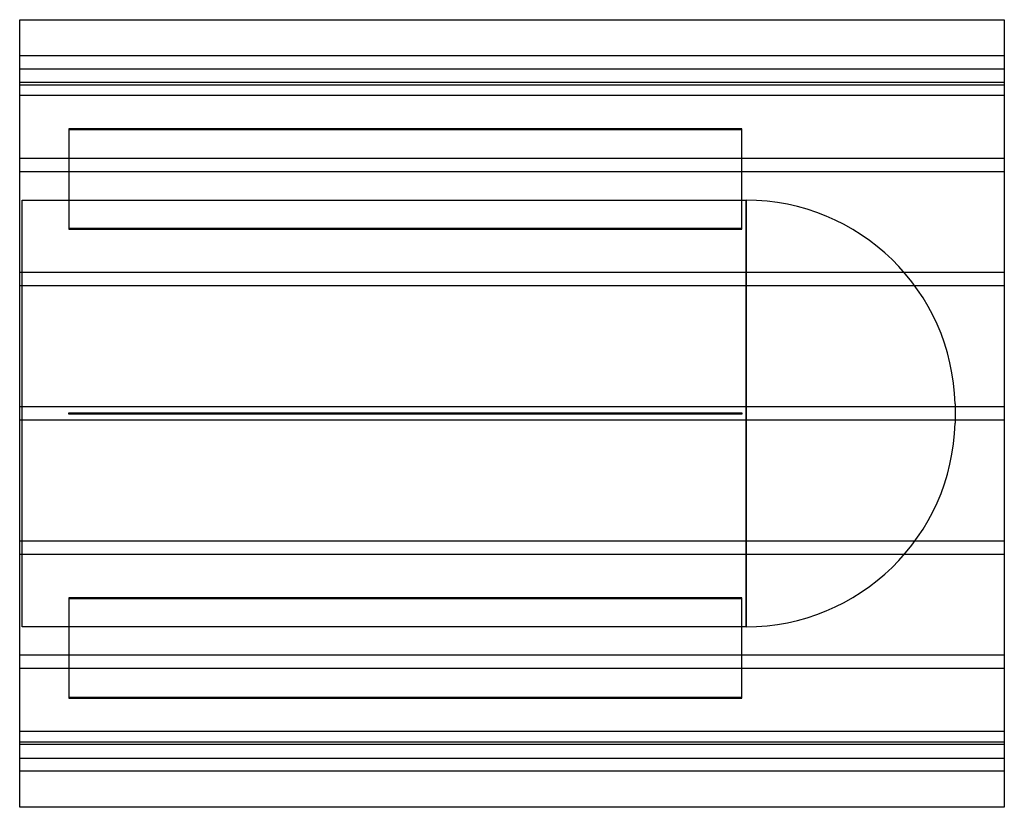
# Model space of a CAD drawing. Header units: millimetres. Extents: x -750 to 750, y -600 to 600.
import ezdxf

# ---------------------------------------------------------------- set-up
doc = ezdxf.new("R2010")
doc.units = ezdxf.units.MM
doc.layers.add('HIDDEN', color=7, linetype='Continuous')
doc.layers.add('THICK', color=7, linetype='Continuous')

msp = doc.modelspace()

# ---------------------------------------------------------------- linework, layer by layer
at = {"layer": 'HIDDEN'}
for p, q in [((750, 545), (-750, 545)), ((-750, 525), (750, 525)), ((750, 504.3), (-750, 504.3)), ((750, 504.3), (-750, 504.3)), ((750, 500), (-750, 500)), ((750, 484.3), (-750, 484.3)), ((750, 484.3), (-750, 484.3)), ((350, 433.5), (-675, 433.5)), ((-675, 433.5), (-675, 432.5)), ((-675, 432.5), (350, 432.5)), ((-675, 432.5), (-675, 281)), ((350, 432.5), (350, 433.5)), ((350, 281), (350, 432.5)), ((750, 388.3), (-750, 388.3)), ((750, 388.3), (-750, 388.3)), ((750, 368.3), (-750, 368.3)), ((750, 368.3), (-750, 368.3)), ((-746, -325), (-746, 325)), ((-746, 325), (356.6, 325)), ((356.6, 325), (356.6, 0)), ((356.6, -325), (356.6, 325)), ((350, 282), (-675, 282)), ((-675, 281), (350, 281)), ((750, 214.7), (-750, 214.7)), ((750, 214.7), (-750, 214.7)), ((750, 194.7), (-750, 194.7)), ((750, 194.7), (-750, 194.7)), ((750, 10), (-750, 10)), ((750, 10), (-750, 10)), ((-675, -1), (-675, 1)), ((-675, 1), (350, 1)), ((-675, 1), (-675, 1)), ((350, 1), (350, -1)), ((350, 1), (350, 1)), ((675, 14.5), (675, -14.5)), ((750, -10), (-750, -10)), ((750, -10), (-750, -10)), ((350, -1), (-675, -1)), ((-675, -1), (-675, -1)), ((350, -1), (350, -1)), ((356.6, 0), (356.6, -325)), ((750, -194.7), (-750, -194.7)), ((750, -194.7), (-750, -194.7)), ((750, -214.7), (-750, -214.7)), ((750, -214.7), (-750, -214.7)), ((350, -281), (-675, -281)), ((-675, -281), (-675, -432.5)), ((-675, -282), (350, -282)), ((350, -432.5), (350, -281)), ((356.6, -325), (-746, -325)), ((750, -368.3), (-750, -368.3)), ((750, -368.3), (-750, -368.3)), ((750, -388.3), (-750, -388.3)), ((750, -388.3), (-750, -388.3)), ((350, -432.5), (-675, -432.5)), ((-675, -432.5), (-675, -433.5)), ((-675, -433.5), (350, -433.5)), ((350, -433.5), (350, -432.5)), ((750, -484.3), (-750, -484.3)), ((750, -484.3), (-750, -484.3)), ((-750, -500), (750, -500)), ((750, -504.3), (-750, -504.3)), ((750, -504.3), (-750, -504.3)), ((-750, -525), (750, -525)), ((750, -545), (-750, -545))]:
    msp.add_line(p, q, dxfattribs=at)
for centre, start, end in [((356.6, 6.5), 1.4358, 90), ((356.6, -6.5), 270, 358.5642)]:
    msp.add_arc(centre, 318.5, start, end, dxfattribs=at)
at = {"layer": 'THICK'}
for p, q in [((-750, -600), (-750, 600)), ((-750, 600), (750, 600)), ((750, 600), (750, -600)), ((750, -600), (-750, -600))]:
    msp.add_line(p, q, dxfattribs=at)

doc.saveas('drawing.dxf')
